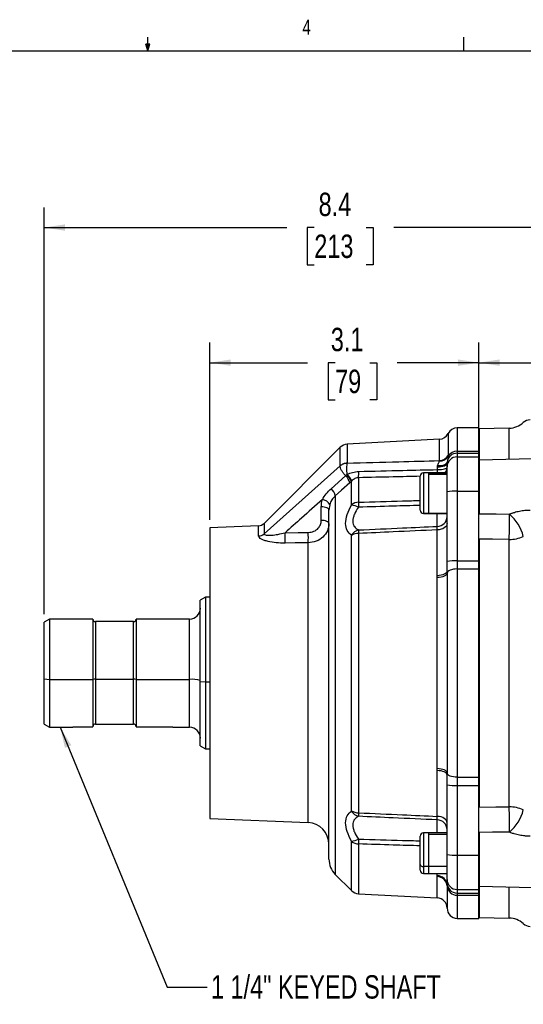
# Model space of a CAD drawing. Header units: inches. Extents: x 0.4 to 16.6, y 0.2 to 10.8.
# Tile 10 of 18: x 7.7 to 10.8, y 4.7 to 10.8. Entities that reach past the tile are written whole.
import ezdxf

# ---------------------------------------------------------------- set-up
doc = ezdxf.new("R2010")
doc.units = ezdxf.units.IN
doc.header["$MEASUREMENT"] = 0
doc.layers.add('BORDER', color=7, linetype='Continuous', lineweight=25)
doc.layers.add('SLD-0', color=7, linetype='Continuous', lineweight=25)
doc.styles.add('SLDTEXTSTYLE0', font='TXT', dxfattribs={"width": 0.75})
doc.dimstyles.new('SLDDIMSTYLE0', dxfattribs={"dimtxt": 0.145833, "dimasz": 0.13, "dimexe": 0, "dimexo": 0.0625, "dimgap": 0.036458, "dimtad": 0, "dimtih": 1, "dimtoh": 1, "dimdec": 1, "dimlfac": 1.85, "dimrnd": 1e-09, "dimzin": 12, "dimdsep": 46, "dimtxsty": 'SLDTEXTSTYLE0', "dimsah": 1, "dimcen": 0.09, "dimadec": 0, "dimazin": 3, "dimtfac": 1, "dimtdec": 1, "dimtofl": 0, "dimtmove": 0, "dimatfit": 3, "dimfxl": 0, "dimfrac": 2, "dimtolj": 1, "dimtzin": 12, "dimarcsym": 0})
doc.dimstyles.new('SLDDIMSTYLE2', dxfattribs={"dimtxt": 0.18, "dimasz": 0.13, "dimexe": 0, "dimexo": 0.0625, "dimgap": 0, "dimtad": 0, "dimtih": 1, "dimtoh": 1, "dimdec": 0, "dimrnd": 1e-09, "dimzin": 0, "dimdsep": 46, "dimtxsty": 'Standard', "dimsah": 1, "dimcen": 0.09, "dimadec": 0, "dimazin": 0, "dimtfac": 0.13, "dimtdec": 0, "dimtofl": 0, "dimtmove": 0, "dimatfit": 3, "dimfxl": 0, "dimfrac": 2, "dimtolj": 1, "dimtzin": 0, "dimarcsym": 0})

# ---------------------------------------------------------------- blocks, each defined once
blk = doc.blocks.new('_D_7')
at = {"layer": 'SLD-0'}
for p, q in [((10.5637, 8.1589), (10.5637, 8.8212)), ((10.5637, 8.6962), (11.3949, 8.6962)), ((11.5669, 8.6962), (11.5226, 8.6962)), ((11.5226, 8.6962), (11.5226, 8.4644)), ((11.7824, 8.6962), (11.8268, 8.6962)), ((11.8268, 8.6962), (11.8268, 8.4644)), ((12.3861, 8.6962), (11.9545, 8.6962)), ((11.5226, 8.4644), (11.5669, 8.4644)), ((11.8268, 8.4644), (11.7824, 8.4644))]:
    blk.add_line(p, q, dxfattribs=at)
for points in [[(10.5637, 8.6962), (10.6937, 8.6762), (10.6937, 8.7162)], [(12.3861, 8.6962), (12.2561, 8.7162), (12.2561, 8.6762)]]:
    blk.add_solid(points, dxfattribs=at)
at = {"layer": 'SLD-0', "char_height": 0.14583, "attachment_point": 1, "style": 'SLDTEXTSTYLE0'}
for s, insert in [('3.4', (11.54, 8.9137)), ('86', (11.5669, 8.6524))]:
    blk.add_mtext(s, dxfattribs=dict(at, insert=insert))
blk = doc.blocks.new('_D_8')
at = {"layer": 'SLD-0'}
for p, q in [((7.855, 7.1284), (7.855, 9.664)), ((12.3861, 9.046), (12.3861, 9.664)), ((7.855, 9.539), (9.3663, 9.539)), ((9.5383, 9.539), (9.494, 9.539)), ((9.494, 9.539), (9.494, 9.3073)), ((9.8616, 9.539), (9.9059, 9.539)), ((9.9059, 9.539), (9.9059, 9.3073)), ((12.3861, 9.539), (10.0336, 9.539)), ((9.494, 9.3073), (9.5383, 9.3073)), ((9.9059, 9.3073), (9.8616, 9.3073))]:
    blk.add_line(p, q, dxfattribs=at)
for points in [[(7.855, 9.539), (7.985, 9.519), (7.985, 9.559)], [(12.3861, 9.539), (12.2561, 9.559), (12.2561, 9.519)]]:
    blk.add_solid(points, dxfattribs=at)
at = {"layer": 'SLD-0', "char_height": 0.14583, "attachment_point": 1, "style": 'SLDTEXTSTYLE0'}
for s, insert in [('8.4', (9.5653, 9.7566)), ('213', (9.5383, 9.4953))]:
    blk.add_mtext(s, dxfattribs=dict(at, insert=insert))
blk = doc.blocks.new('_D_9')
at = {"layer": 'SLD-0'}
for p, q in [((8.888, 7.7165), (8.888, 8.8212)), ((10.5637, 8.1589), (10.5637, 8.8212)), ((8.888, 8.6962), (9.4962, 8.6962)), ((9.6683, 8.6962), (9.6239, 8.6962)), ((9.6239, 8.6962), (9.6239, 8.4644)), ((9.8838, 8.6962), (9.9282, 8.6962)), ((9.9282, 8.6962), (9.9282, 8.4644)), ((10.5637, 8.6962), (10.0558, 8.6962)), ((9.6239, 8.4644), (9.6683, 8.4644)), ((9.9282, 8.4644), (9.8838, 8.4644))]:
    blk.add_line(p, q, dxfattribs=at)
for points in [[(8.888, 8.6962), (9.018, 8.6762), (9.018, 8.7162)], [(10.5637, 8.6962), (10.4337, 8.7162), (10.4337, 8.6762)]]:
    blk.add_solid(points, dxfattribs=at)
at = {"layer": 'SLD-0', "char_height": 0.14583, "attachment_point": 1, "style": 'SLDTEXTSTYLE0'}
for s, insert in [('3.1', (9.6414, 8.9137)), ('79', (9.6683, 8.6524))]:
    blk.add_mtext(s, dxfattribs=dict(at, insert=insert))

msp = doc.modelspace()

# ---------------------------------------------------------------- linework, layer by layer
at = {"color": 8, "linetype": 'Continuous', "lineweight": 25}
for p, q in [((10.373, 8.254), (10.373, 8.1176)), ((10.4296, 8.2892), (10.4296, 8.1443)), ((10.7536, 8.0931), (10.7536, 8.2878)), ((9.7434, 8.1879), (9.7434, 8.0703)), ((10.3183, 8.0849), (10.3183, 8.218)), ((9.6996, 8.0524), (9.6996, 8.1684)), ((10.2183, 8.0091), (10.2183, 7.7558)), ((10.2496, 8.0091), (10.2496, 7.9986)), ((10.2496, 7.9986), (10.2496, 7.7555)), ((10.3664, 7.9986), (10.2496, 7.9986)), ((10.5653, 7.9597), (10.5637, 7.9597)), ((9.6692, 7.8658), (9.6692, 5.5037)), ((10.2496, 7.7558), (10.2183, 7.7558)), ((10.2183, 7.7558), (10.2183, 7.7555)), ((10.3049, 7.675), (10.3049, 7.7555)), ((9.1916, 7.6152), (9.1916, 7.6792)), ((9.225, 7.6938), (9.225, 7.6289)), ((9.5001, 5.827), (9.5001, 7.5726)), ((8.1745, 7.0806), (8.1745, 6.7227)), ((8.4113, 6.7227), (8.4113, 7.0806)), ((8.7605, 6.7208), (8.7605, 7.0971)), ((8.7605, 6.422), (8.7605, 6.7208)), ((8.8605, 6.7053), (8.888, 6.7053)), ((10.3049, 5.7635), (10.3049, 5.8441)), ((10.2183, 5.7635), (10.2183, 5.5528)), ((10.2496, 5.7635), (10.2496, 5.7531)), ((10.2496, 5.7531), (10.2496, 5.51)), ((10.3664, 5.7531), (10.2496, 5.7531)), ((10.5653, 5.7141), (10.5637, 5.7141)), ((9.7702, 5.4027), (9.7702, 5.7092)), ((9.8145, 5.694), (9.8145, 5.3831)), ((10.2183, 5.5528), (10.2183, 5.51)), ((10.5653, 5.5809), (10.5637, 5.5809)), ((10.3049, 5.4959), (10.3049, 5.51)), ((10.3049, 5.3573), (10.3049, 5.4901)), ((10.3664, 5.4317), (10.3664, 5.2929)), ((10.7536, 5.2313), (10.7536, 5.426)), ((10.4296, 5.3747), (10.4296, 5.2299))]:
    msp.add_line(p, q, dxfattribs=at)
at = {"color": 7, "linetype": 'Continuous', "lineweight": 25}
for p, q in [((10.5637, 8.2892), (10.4296, 8.2892)), ((10.5637, 8.1443), (10.5637, 8.2892)), ((10.7536, 8.2878), (10.5653, 8.2845)), ((10.5653, 8.2845), (10.5653, 8.0881)), ((10.3183, 8.218), (9.7434, 8.1879)), ((9.6996, 8.1684), (9.225, 7.6938)), ((10.4296, 8.1443), (10.4296, 8.1317)), ((10.4296, 8.1443), (10.5637, 8.1443)), ((10.4296, 8.1317), (10.4296, 8.1089)), ((10.4296, 8.1317), (10.5637, 8.1317)), ((10.4296, 8.1089), (10.4296, 7.8941)), ((10.4296, 8.1089), (10.5637, 8.1089)), ((10.5637, 8.1317), (10.5637, 8.1443)), ((10.5637, 8.1089), (10.5637, 8.1317)), ((10.5637, 7.8941), (10.5637, 8.1089)), ((12.3861, 8.1358), (10.5653, 8.0881)), ((9.225, 7.6289), (9.6996, 8.0523)), ((9.7434, 8.0703), (9.7433, 8.0692)), ((10.3061, 8.0294), (10.3063, 8.0462)), ((10.3668, 8.0759), (10.3664, 8.0682)), ((10.3664, 8.0458), (10.3664, 8.0682)), ((10.5653, 8.0881), (10.5653, 7.7535)), ((9.6436, 7.9102), (9.7339, 7.9908)), ((9.7339, 7.9908), (9.74, 7.9965)), ((9.74, 7.9965), (9.7427, 7.9991)), ((10.1978, 7.7763), (10.1978, 7.9885)), ((10.3664, 7.8908), (10.3664, 8.0458)), ((9.7702, 7.8098), (9.7702, 7.9562)), ((9.8145, 7.9785), (9.8145, 7.8251)), ((10.5653, 7.9666), (10.5637, 7.9666)), ((10.5653, 7.9666), (10.5637, 7.9666)), ((10.3664, 7.4562), (10.3664, 7.8908)), ((10.4296, 7.8941), (10.4296, 7.4596)), ((10.4296, 7.8941), (10.5637, 7.8941)), ((10.5637, 7.4596), (10.5637, 7.8941)), ((9.6345, 7.8104), (9.6296, 7.7771)), ((9.582, 7.7125), (9.582, 7.7975)), ((9.6296, 5.5993), (9.6296, 7.7771)), ((10.1978, 7.7761), (10.1978, 7.7763)), ((10.5637, 7.798), (10.5653, 7.798)), ((10.5637, 7.798), (10.5653, 7.798)), ((9.1916, 7.6792), (8.888, 7.6665)), ((8.888, 7.6665), (8.888, 5.8526)), ((9.7702, 5.9006), (9.7702, 7.6184)), ((9.8145, 7.6309), (9.8145, 5.8882)), ((10.3049, 7.3672), (10.3049, 7.6529)), ((10.5653, 7.595), (10.5653, 5.9241)), ((10.7536, 5.9254), (10.7536, 7.5936)), ((10.3664, 7.3953), (10.3664, 7.4562)), ((10.4296, 7.4596), (10.4296, 7.4092)), ((10.4296, 7.4596), (10.5637, 7.4596)), ((10.5637, 7.4092), (10.5637, 7.4596)), ((10.3664, 7.3825), (10.3664, 6.1366)), ((10.4296, 7.4092), (10.4296, 6.1098)), ((10.4296, 7.4092), (10.5637, 7.4092)), ((10.5637, 6.1098), (10.5637, 7.4092)), ((10.3049, 6.164), (10.3049, 7.3551)), ((8.8605, 7.2325), (8.828, 7.2138)), ((8.828, 6.7074), (8.828, 7.2138)), ((8.888, 7.2325), (8.8605, 7.2325)), ((8.8605, 7.2325), (8.8605, 6.7053)), ((7.8875, 7.0971), (7.855, 7.0784)), ((7.855, 6.723), (7.855, 7.0784)), ((8.1578, 7.0971), (7.8875, 7.0971)), ((7.8875, 7.0971), (7.8875, 6.7208)), ((8.1578, 7.0971), (8.1578, 6.7208)), ((8.4113, 7.0806), (8.1745, 7.0806)), ((8.7605, 7.0971), (8.428, 7.0971)), ((8.428, 7.0971), (8.428, 6.7208)), ((7.855, 6.723), (7.8875, 6.7208)), ((7.855, 6.4407), (7.855, 6.723)), ((7.8875, 6.7208), (8.1578, 6.7208)), ((7.8875, 6.7208), (7.8875, 6.422)), ((8.1578, 6.7208), (8.1578, 6.4252)), ((8.1745, 6.7227), (8.4113, 6.7227)), ((8.1745, 6.7227), (8.1745, 6.4421)), ((8.4113, 6.4421), (8.4113, 6.7227)), ((8.428, 6.7208), (8.7605, 6.7208)), ((8.428, 6.7208), (8.428, 6.4252)), ((8.828, 6.7074), (8.8605, 6.7053)), ((8.828, 6.3053), (8.828, 6.7074)), ((8.8605, 6.7053), (8.8605, 6.2866)), ((7.855, 6.4407), (7.8875, 6.422)), ((7.8875, 6.422), (8.0332, 6.422)), ((8.0332, 6.4247), (8.0358, 6.4252)), ((8.0358, 6.4252), (8.1578, 6.4252)), ((8.1745, 6.4421), (8.4113, 6.4421)), ((8.428, 6.4252), (8.6537, 6.4252)), ((8.6537, 6.4252), (8.6564, 6.4246)), ((8.6564, 6.422), (8.7605, 6.422)), ((8.828, 6.3053), (8.8605, 6.2866)), ((8.8605, 6.2866), (8.888, 6.2866)), ((10.3049, 5.8661), (10.3049, 6.1518)), ((10.3664, 6.0628), (10.3664, 6.1238)), ((10.4296, 6.1098), (10.5637, 6.1098)), ((10.4296, 6.1098), (10.4296, 6.0595)), ((10.5637, 6.0595), (10.5637, 6.1098)), ((10.3664, 5.6283), (10.3664, 6.0628)), ((10.4296, 6.0595), (10.5637, 6.0595)), ((10.4296, 6.0595), (10.4296, 5.6249)), ((10.5637, 5.6249), (10.5637, 6.0595)), ((8.888, 5.8526), (9.5001, 5.827)), ((10.1978, 5.5664), (10.1978, 5.743)), ((10.3664, 5.7635), (10.2183, 5.7635)), ((10.3664, 5.7635), (10.2496, 5.7635)), ((10.5653, 5.7211), (10.5637, 5.7211)), ((10.5653, 5.7211), (10.5637, 5.7211)), ((10.5653, 5.7655), (10.5653, 5.4309)), ((10.3664, 5.4733), (10.3664, 5.6283)), ((10.4296, 5.6249), (10.5637, 5.6249)), ((10.4296, 5.6249), (10.4296, 5.4101)), ((10.5637, 5.4101), (10.5637, 5.6249)), ((10.1978, 5.5305), (10.1978, 5.5664)), ((10.3664, 5.5528), (10.2183, 5.5528)), ((10.5637, 5.5524), (10.5653, 5.5524)), ((10.5637, 5.5524), (10.5653, 5.5524)), ((9.6692, 5.5037), (9.7702, 5.4027)), ((10.2183, 5.51), (10.3664, 5.51)), ((10.2496, 5.51), (10.3664, 5.51)), ((10.3664, 5.4505), (10.3664, 5.4733)), ((10.3664, 5.4375), (10.3664, 5.4505)), ((10.4296, 5.4101), (10.5637, 5.4101)), ((10.4296, 5.4101), (10.4296, 5.3873)), ((10.5637, 5.3873), (10.5637, 5.4101)), ((10.5653, 5.4309), (11.454, 5.4077)), ((10.5653, 5.4309), (10.5653, 5.2346)), ((9.8145, 5.3831), (10.3049, 5.3573)), ((10.4296, 5.3873), (10.5637, 5.3873)), ((10.4296, 5.3873), (10.4296, 5.3747)), ((10.4296, 5.3747), (10.5637, 5.3747)), ((10.5637, 5.3747), (10.5637, 5.3873)), ((10.5637, 5.2299), (10.5637, 5.3747)), ((10.4296, 5.2299), (10.5637, 5.2299)), ((10.5653, 5.2346), (10.7536, 5.2313))]:
    msp.add_line(p, q, dxfattribs=at)
at = {"color": 7, "linetype": 'Continuous', "lineweight": 25, "flags": 128}
for points in [[(10.3063, 8.0462), (10.3183, 8.0469), (10.3296, 8.0483), (10.34, 8.0505), (10.3491, 8.0532), (10.3564, 8.0565), (10.3619, 8.0601), (10.3653, 8.0641), (10.3664, 8.0682)], [(10.3071, 8.054), (10.3186, 8.0538), (10.3295, 8.0546), (10.3396, 8.0563), (10.3484, 8.0589), (10.3558, 8.0622), (10.3614, 8.0663), (10.3651, 8.0709), (10.3668, 8.0759)], [(9.7596, 7.9463), (9.709, 7.9012), (9.6692, 7.8658)], [(9.6296, 7.7771), (9.6287, 7.781), (9.6261, 7.7847), (9.6217, 7.7881), (9.6158, 7.7912), (9.6087, 7.7937), (9.6004, 7.7957), (9.5914, 7.797), (9.582, 7.7975)], [(10.2183, 7.7555), (10.3664, 7.7555), (10.2496, 7.7555)], [(10.5653, 7.7535), (10.6714, 7.7523), (10.7548, 7.7513)], [(9.6296, 7.6921), (9.6287, 7.696), (9.6261, 7.6997), (9.6217, 7.7031), (9.6158, 7.7062), (9.6087, 7.7087), (9.6004, 7.7107), (9.5914, 7.712), (9.582, 7.7125)], [(10.3664, 7.6942), (10.3652, 7.6864), (10.3618, 7.6789), (10.3562, 7.6719), (10.3486, 7.6657), (10.3393, 7.6606), (10.3287, 7.6567), (10.3171, 7.6541), (10.3049, 7.6529)], [(9.3565, 7.635), (9.4371, 7.636), (9.5007, 7.6368)], [(9.5001, 7.5726), (9.4194, 7.5715), (9.356, 7.5706)], [(10.7536, 7.5936), (10.6482, 7.5944), (10.5653, 7.595)], [(10.3664, 7.3953), (10.3652, 7.39), (10.3618, 7.3849), (10.3562, 7.3801), (10.3486, 7.376), (10.3393, 7.3725), (10.3287, 7.3698), (10.3171, 7.368), (10.3049, 7.3672)], [(10.3664, 7.3825), (10.3652, 7.3773), (10.3617, 7.3723), (10.3561, 7.3677), (10.3485, 7.3636), (10.3392, 7.3602), (10.3286, 7.3576), (10.3171, 7.3559), (10.3049, 7.3551)], [(10.4296, 7.4092), (10.4173, 7.4087), (10.4055, 7.4072), (10.3946, 7.4047), (10.385, 7.4014), (10.3772, 7.3974), (10.3713, 7.3927), (10.3677, 7.3877), (10.3664, 7.3825)], [(10.3664, 6.1366), (10.3652, 6.1418), (10.3617, 6.1467), (10.3561, 6.1514), (10.3485, 6.1555), (10.3392, 6.1589), (10.3286, 6.1615), (10.3171, 6.1632), (10.3049, 6.164)], [(10.3664, 6.1238), (10.3652, 6.1291), (10.3618, 6.1342), (10.3562, 6.1389), (10.3486, 6.1431), (10.3393, 6.1466), (10.3287, 6.1493), (10.3171, 6.151), (10.3049, 6.1518)], [(10.4296, 6.1098), (10.4173, 6.1103), (10.4055, 6.1119), (10.3946, 6.1143), (10.385, 6.1177), (10.3772, 6.1217), (10.3713, 6.1263), (10.3677, 6.1313), (10.3664, 6.1366)], [(10.5653, 5.9241), (10.6708, 5.9248), (10.7536, 5.9254)], [(10.3664, 5.8249), (10.3652, 5.8327), (10.3618, 5.8402), (10.3562, 5.8472), (10.3486, 5.8533), (10.3393, 5.8585), (10.3287, 5.8624), (10.3171, 5.865), (10.3049, 5.8661)], [(10.7548, 5.7677), (10.6487, 5.7665), (10.5653, 5.7655)], [(10.1978, 5.5664), (10.1981, 5.5637), (10.1993, 5.5612), (10.2012, 5.5588), (10.2038, 5.5567), (10.2069, 5.555), (10.2104, 5.5538), (10.2143, 5.553), (10.2183, 5.5528)]]:
    msp.add_lwpolyline(points, dxfattribs=at)
at = {"color": 7, "linetype": 'Continuous', "lineweight": 25}
for centre, radius, start, end in [((10.7513, 8.4229), 0.1351, 271, 311.70811), ((10.8861, 8.2716), 0.0676, 91.5, 131.70811), ((10.3149, 8.2828), 0.0649, 273, 333.64079), ((10.4296, 8.2259), 0.0632, 90, 153.64079), ((9.747, 8.121), 0.067, 93, 135), ((10.5664, 8.1949), 0.0027, 180, 246.42182), ((10.3163, 8.1503), 0.0654, 271.68076, 330.02719), ((10.3184, 8.1461), 0.0641, 269.86098, 328.12476), ((10.4296, 8.0457), 0.0632, 89.96074, 179.96069), ((10.4296, 8.0685), 0.0632, 89.96682, 173.27451), ((10.4284, 8.0803), 0.0641, 88.86618, 150.04515), ((9.6745, 7.9268), 0.0873, 12.89278, 47.0784), ((9.6539, 7.9004), 0.129, 25.66543, 48.15489), ((9.6129, 7.8696), 0.1834, 29.21176, 44.92832), ((9.4434, 8.0073), 0.3721, 355.56568, 1.5879), ((10.2183, 7.9885), 0.0205, 90, 180), ((9.5841, 7.8463), 0.0874, 12.92035, 47.04726), ((10.4139, 7.5895), 0.305, 87.0366, 98.95519), ((9.582, 7.7843), 0.0587, 26.44069, 83.45209), ((9.7594, 7.6907), 0.1175, 62.41453, 85.03896), ((9.8165, 7.7474), 0.0777, 91.50268, 126.53114), ((10.2183, 7.7764), 0.0205, 180.06891, 270.06874), ((10.2183, 7.7761), 0.0205, 180, 270), ((6.2327, 7.7063), 4.5223, 358.57265, 0.57057), ((10.5785, 7.5454), 0.2711, 14.28979, 49.42269), ((9.1895, 7.7294), 0.0503, 272.3919, 315), ((10.3036, 7.7378), 0.0629, 271.23567, 358.36852), ((9.1898, 7.6673), 0.0521, 271.91695, 312.50975), ((8.7892, 7.6075), 0.568, 356.2762, 2.77536), ((8.9288, 7.6095), 0.5725, 356.30971, 2.73925), ((9.8322, 7.5815), 0.0735, 104.53217, 148.47877), ((9.8157, 7.5416), 0.0893, 90.832, 120.64903), ((10.7549, 7.8021), 0.2085, 269.6491, 294.442), ((10.4139, 7.155), 0.305, 87.0366, 98.95519), ((8.7605, 7.1647), 0.0676, 270, 0), ((8.1745, 7.0974), 0.0168, 180.92417, 270), ((8.4113, 7.0974), 0.0168, 270, 359.07583), ((8.1705, 6.6834), 0.0395, 84.1294, 108.74824), ((8.4153, 6.6834), 0.0395, 71.25176, 95.8706), ((8.7771, 6.5677), 0.154, 70.70065, 96.21411), ((8.7605, 6.3544), 0.0676, 0, 90), ((10.4139, 6.3641), 0.305, 261.04481, 272.9634), ((9.8322, 5.9376), 0.0735, 211.52123, 255.46783), ((9.8157, 5.9775), 0.0893, 239.35098, 269.168), ((10.7549, 5.7169), 0.2085, 65.558, 90.3509), ((6.2327, 5.8128), 4.5223, 359.42943, 1.42735), ((10.5785, 5.9737), 0.2711, 310.5773, 345.71022), ((10.3036, 5.7812), 0.0629, 1.63148, 88.76433), ((9.4945, 5.692), 0.1351, 0, 87.6081), ((9.7594, 5.8284), 0.1175, 274.96104, 297.58547), ((10.2183, 5.743), 0.0205, 90, 180), ((9.8165, 5.7717), 0.0777, 233.46886, 268.49732), ((9.7648, 5.5993), 0.1351, 180, 225), ((10.4139, 5.9295), 0.305, 261.04481, 272.9634), ((10.2183, 5.5305), 0.0205, 180, 270), ((10.305, 5.4344), 0.0615, 2.9287, 90.02873), ((10.3048, 5.4284), 0.0617, 3.06414, 89.88594), ((10.4296, 5.4733), 0.0632, 180.03931, 270.03926), ((10.4296, 5.4505), 0.0632, 180.03931, 270.03926), ((10.4268, 5.4352), 0.0605, 183.2557, 272.68605), ((9.818, 5.4505), 0.0676, 225, 267), ((10.3015, 5.2926), 0.0649, 0.25306, 87), ((10.4296, 5.2931), 0.0632, 180.25306, 270), ((10.5664, 5.3241), 0.0027, 113.57818, 180), ((10.7513, 5.0962), 0.1351, 48.29189, 89), ((10.8861, 5.2475), 0.0676, 228.29189, 268.5)]:
    msp.add_arc(centre, radius, start, end, dxfattribs=at)
at = {"color": 8, "linetype": 'Continuous', "lineweight": 25}
for centre, radius, start, end in [((9.6894, 8.0191), 0.6165, 359.06539, 0.9509), ((9.6725, 8.0047), 0.6341, 0.39544, 2.22978)]:
    msp.add_arc(centre, radius, start, end, dxfattribs=at)
at = {"color": 7, "linetype": 'Continuous', "lineweight": 25}
for points, knots in [([(10.3728, 8.1123), (10.3722, 8.107), (10.371, 8.0966), (10.3682, 8.0828), (10.3668, 8.0759)], [0, 0, 0, 0, 0.500861, 1, 1, 1, 1]), ([(10.373, 8.1176), (10.373, 8.1167), (10.373, 8.1149), (10.3729, 8.1131), (10.3728, 8.1123)], [0, 0, 0, 0, 0.559988, 1, 1, 1, 1]), ([(9.6996, 8.0523), (9.6996, 8.0524), (9.6996, 8.0524), (9.6996, 8.0524), (9.6996, 8.0524)], [0, 0, 0, 0, 0.56, 1, 1, 1, 1]), ([(9.7339, 7.9908), (9.7291, 7.9963), (9.7194, 8.0074), (9.7081, 8.0249), (9.7005, 8.041), (9.6999, 8.0486), (9.6996, 8.0523)], [0, 0, 0, 0, 0.242814, 0.490235, 0.743141, 1, 1, 1, 1]), ([(9.7427, 7.9991), (9.7425, 8.006), (9.7421, 8.02), (9.742, 8.0402), (9.7423, 8.058), (9.743, 8.0655), (9.7433, 8.0692)], [0, 0, 0, 0, 0.242922, 0.49064, 0.74353, 1, 1, 1, 1]), ([(9.7434, 8.0703), (9.8507, 8.0731), (10.0423, 8.078), (10.2339, 8.0828), (10.3183, 8.0849)], [0, 0, 0, 0, 0.56, 1, 1, 1, 1]), ([(10.3063, 8.0462), (10.3064, 8.0477), (10.3064, 8.0504), (10.3069, 8.0529), (10.3071, 8.054)], [0, 0, 0, 0, 0.559823, 1, 1, 1, 1]), ([(10.3071, 8.054), (10.3091, 8.0596), (10.312, 8.0679), (10.3171, 8.0766), (10.3179, 8.0802), (10.3183, 8.082)], [0, 0, 0, 0, 0.501249, 0.754285, 1, 1, 1, 1]), ([(10.3183, 8.082), (10.3183, 8.0826), (10.3184, 8.0836), (10.3183, 8.0845), (10.3183, 8.0849)], [0, 0, 0, 0, 0.559935, 1, 1, 1, 1]), ([(9.7427, 7.9991), (9.7538, 8.004), (9.7769, 8.0144), (9.8022, 8.0165), (9.8154, 8.0176)], [0, 0, 0, 0, 0.478332, 1, 1, 1, 1]), ([(9.8154, 8.0176), (9.907, 8.0198), (10.0704, 8.0238), (10.2339, 8.0276), (10.3059, 8.0293)], [0, 0, 0, 0, 0.56, 1, 1, 1, 1]), ([(10.2496, 8.0091), (10.3057, 8.0091), (10.4329, 8.0091), (10.2953, 8.0091), (10.2183, 8.0091)], [0, 0, 0, 0, 0.4408163, 1, 1, 1, 1]), ([(10.3059, 8.0293), (10.3059, 8.0293), (10.306, 8.0293), (10.3061, 8.0294), (10.3061, 8.0294)], [0, 0, 0, 0, 0.56, 1, 1, 1, 1]), ([(10.3061, 8.0294), (10.3146, 8.0296), (10.3312, 8.0301), (10.3509, 8.0329), (10.3639, 8.0372), (10.3656, 8.0411), (10.3664, 8.043)], [0, 0, 0, 0, 0.262514, 0.515575, 0.759518, 1, 1, 1, 1]), ([(9.7702, 7.9562), (9.7682, 7.9543), (9.7647, 7.9509), (9.7611, 7.9477), (9.7596, 7.9463)], [0, 0, 0, 0, 0.5599702, 1, 1, 1, 1]), ([(9.773, 7.9591), (9.7725, 7.9585), (9.7715, 7.9576), (9.7706, 7.9566), (9.7702, 7.9562)], [0, 0, 0, 0, 0.560018, 1, 1, 1, 1]), ([(9.8145, 7.9785), (9.8106, 7.9782), (9.8028, 7.9776), (9.7879, 7.9718), (9.779, 7.9642), (9.773, 7.9591)], [0, 0, 0, 0, 0.249289, 0.500337, 1, 1, 1, 1]), ([(9.5887, 7.8425), (9.5962, 7.8546), (9.6116, 7.8792), (9.6328, 7.8998), (9.6436, 7.9102)], [0, 0, 0, 0, 0.490325, 1, 1, 1, 1]), ([(9.6692, 7.8658), (9.6616, 7.8578), (9.6525, 7.8483), (9.6442, 7.834), (9.6391, 7.8241), (9.6363, 7.8155), (9.6345, 7.8104)], [0, 0, 0, 0, 0.497715, 0.586391, 0.748906, 1, 1, 1, 1]), ([(9.5887, 7.8425), (9.5453, 7.8038), (9.4679, 7.7347), (9.3905, 7.6655), (9.3565, 7.635)], [0, 0, 0, 0, 0.56, 1, 1, 1, 1]), ([(9.582, 7.7975), (9.5824, 7.8061), (9.583, 7.8213), (9.5869, 7.8361), (9.5887, 7.8425)], [0, 0, 0, 0, 0.560859, 1, 1, 1, 1]), ([(9.7695, 7.6199), (9.7598, 7.6286), (9.7403, 7.646), (9.7308, 7.6915), (9.7403, 7.7476), (9.7598, 7.7877), (9.7695, 7.8077)], [0, 0, 0, 0, 0.250245, 0.499512, 0.7494949, 1, 1, 1, 1]), ([(9.7695, 7.8077), (9.7697, 7.8082), (9.7701, 7.8089), (9.7702, 7.8096), (9.7702, 7.8098)], [0, 0, 0, 0, 0.559199, 1, 1, 1, 1]), ([(9.8145, 7.8251), (9.8144, 7.8206), (9.8142, 7.8119), (9.8139, 7.8004), (9.8138, 7.7948)], [0, 0, 0, 0, 0.517088, 1, 1, 1, 1]), ([(9.8138, 7.7948), (9.8042, 7.7799), (9.7898, 7.7573), (9.78, 7.7276), (9.7773, 7.7068), (9.78, 7.6885), (9.7898, 7.6678), (9.8042, 7.6587), (9.8138, 7.6527)], [0, 0, 0, 0, 0.249877, 0.37752, 0.500065, 0.622616, 0.750285, 1, 1, 1, 1]), ([(10.7548, 7.7513), (10.7567, 7.7521), (10.7606, 7.7538), (10.7666, 7.7561), (10.7727, 7.7583), (10.779, 7.7605), (10.7884, 7.7634), (10.8012, 7.767), (10.8174, 7.7706), (10.834, 7.7735), (10.8488, 7.7753), (10.8619, 7.7763), (10.8731, 7.7769), (10.8806, 7.7769), (10.8844, 7.7769)], [0, 0, 0, 0, 0.0489634, 0.0984524, 0.1485099, 0.1991778, 0.2504963, 0.3742907, 0.5001634, 0.6246113, 0.7501524, 0.8332263, 0.916468, 1, 1, 1, 1]), ([(9.6296, 7.6921), (9.6277, 7.6766), (9.6239, 7.6457), (9.5943, 7.6067), (9.5516, 7.579), (9.5173, 7.5748), (9.5001, 7.5726)], [0, 0, 0, 0, 0.2499805, 0.499786, 0.7494981, 1, 1, 1, 1]), ([(9.5007, 7.6368), (9.5128, 7.6384), (9.5369, 7.6415), (9.5635, 7.6617), (9.5792, 7.6865), (9.5811, 7.7039), (9.582, 7.7125)], [0, 0, 0, 0, 0.280076, 0.559607, 0.77973, 1, 1, 1, 1]), ([(9.225, 7.6289), (9.2253, 7.628), (9.2259, 7.6262), (9.23, 7.6233), (9.243, 7.6197), (9.272, 7.6197), (9.3125, 7.6246), (9.3416, 7.6315), (9.3565, 7.635)], [0, 0, 0, 0, 0.049514, 0.100498, 0.209687, 0.453595, 0.720498, 1, 1, 1, 1]), ([(9.7702, 7.6184), (9.7702, 7.6188), (9.7701, 7.6195), (9.7697, 7.6198), (9.7695, 7.6199)], [0, 0, 0, 0, 0.557769, 1, 1, 1, 1]), ([(9.8138, 7.6527), (9.9055, 7.6568), (10.0692, 7.6642), (10.2329, 7.6717), (10.3049, 7.675)], [0, 0, 0, 0, 0.56, 1, 1, 1, 1]), ([(9.8138, 7.6527), (9.8139, 7.6501), (9.8142, 7.6449), (9.8144, 7.6357), (9.8145, 7.6309)], [0, 0, 0, 0, 0.484338, 1, 1, 1, 1]), ([(10.3049, 7.6529), (10.2134, 7.6488), (10.0499, 7.6414), (9.8864, 7.6341), (9.8145, 7.6309)], [0, 0, 0, 0, 0.56, 1, 1, 1, 1]), ([(10.3049, 7.6529), (10.305, 7.6577), (10.3051, 7.6672), (10.305, 7.6724), (10.3049, 7.675)], [0, 0, 0, 0, 0.501709, 1, 1, 1, 1]), ([(9.356, 7.5706), (9.3375, 7.5709), (9.3006, 7.5714), (9.2573, 7.5785), (9.2272, 7.5871), (9.2084, 7.5953), (9.1945, 7.6049), (9.1926, 7.6118), (9.1916, 7.6152)], [0, 0, 0, 0, 0.250453, 0.499466, 0.624561, 0.749917, 0.875248, 1, 1, 1, 1]), ([(10.3664, 7.3953), (10.3664, 7.3929), (10.3664, 7.3886), (10.3664, 7.3844), (10.3664, 7.3825)], [0, 0, 0, 0, 0.559996, 1, 1, 1, 1]), ([(10.3049, 7.3551), (10.3049, 7.3574), (10.3049, 7.3614), (10.3049, 7.3655), (10.3049, 7.3672)], [0, 0, 0, 0, 0.56, 1, 1, 1, 1]), ([(8.1745, 6.4421), (8.1734, 6.4421), (8.1712, 6.4419), (8.167, 6.4406), (8.1624, 6.4374), (8.1586, 6.4318), (8.158, 6.4274), (8.1578, 6.4252)], [0, 0, 0, 0, 0.1245164, 0.2508602, 0.5002989, 0.7492979, 1, 1, 1, 1]), ([(8.428, 6.4252), (8.4277, 6.4274), (8.4272, 6.4318), (8.4234, 6.4374), (8.4188, 6.4405), (8.4146, 6.4419), (8.4124, 6.4421), (8.4113, 6.4421)], [0, 0, 0, 0, 0.24982, 0.499413, 0.748606, 0.874456, 1, 1, 1, 1]), ([(10.3049, 6.1518), (10.3049, 6.1541), (10.3049, 6.1581), (10.3049, 6.1622), (10.3049, 6.164)], [0, 0, 0, 0, 0.56, 1, 1, 1, 1]), ([(10.3664, 6.1366), (10.3664, 6.1342), (10.3664, 6.1299), (10.3664, 6.1256), (10.3664, 6.1238)], [0, 0, 0, 0, 0.559996, 1, 1, 1, 1]), ([(9.7695, 5.7113), (9.7598, 5.7314), (9.7403, 5.7714), (9.7308, 5.8275), (9.7403, 5.873), (9.7598, 5.8904), (9.7695, 5.8991)], [0, 0, 0, 0, 0.250245, 0.499512, 0.749495, 1, 1, 1, 1]), ([(9.7695, 5.8991), (9.7697, 5.8993), (9.7701, 5.8997), (9.7702, 5.9003), (9.7702, 5.9006)], [0, 0, 0, 0, 0.559199, 1, 1, 1, 1]), ([(9.8138, 5.8664), (9.8042, 5.8604), (9.7898, 5.8513), (9.78, 5.8306), (9.7773, 5.8122), (9.78, 5.7914), (9.7898, 5.7617), (9.8042, 5.7392), (9.8138, 5.7243)], [0, 0, 0, 0, 0.249877, 0.37752, 0.500065, 0.622616, 0.750285, 1, 1, 1, 1]), ([(9.8145, 5.8882), (9.8144, 5.8834), (9.8142, 5.8742), (9.8139, 5.8689), (9.8138, 5.8664)], [0, 0, 0, 0, 0.517088, 1, 1, 1, 1]), ([(10.3049, 5.8441), (10.2132, 5.8482), (10.0495, 5.8557), (9.8858, 5.8631), (9.8138, 5.8664)], [0, 0, 0, 0, 0.56, 1, 1, 1, 1]), ([(9.8145, 5.8882), (9.906, 5.8841), (10.0695, 5.8768), (10.233, 5.8694), (10.3049, 5.8661)], [0, 0, 0, 0, 0.56, 1, 1, 1, 1]), ([(10.3049, 5.8441), (10.305, 5.8467), (10.3051, 5.8519), (10.305, 5.8614), (10.3049, 5.8661)], [0, 0, 0, 0, 0.501709, 1, 1, 1, 1]), ([(9.8138, 5.7243), (9.8139, 5.7187), (9.8142, 5.7071), (9.8144, 5.6985), (9.8145, 5.694)], [0, 0, 0, 0, 0.484338, 1, 1, 1, 1]), ([(10.8844, 5.7421), (10.8821, 5.7421), (10.8776, 5.7422), (10.8708, 5.7423), (10.8641, 5.7426), (10.8573, 5.7431), (10.8472, 5.744), (10.8339, 5.7456), (10.8174, 5.7484), (10.8011, 5.7521), (10.7869, 5.756), (10.7747, 5.76), (10.7645, 5.7637), (10.758, 5.7664), (10.7548, 5.7677)], [0, 0, 0, 0, 0.05028, 0.100438, 0.150502, 0.200497, 0.25045, 0.375843, 0.500159, 0.626212, 0.750194, 0.83512, 0.918325, 1, 1, 1, 1]), ([(9.7702, 5.7092), (9.7702, 5.7096), (9.7701, 5.7102), (9.7697, 5.711), (9.7695, 5.7113)], [0, 0, 0, 0, 0.557769, 1, 1, 1, 1]), ([(10.3049, 5.4901), (10.3049, 5.4912), (10.3049, 5.4931), (10.3049, 5.495), (10.3049, 5.4959)], [0, 0, 0, 0, 0.56, 1, 1, 1, 1]), ([(10.3664, 5.4375), (10.3664, 5.4365), (10.3664, 5.4346), (10.3664, 5.4326), (10.3664, 5.4317)], [0, 0, 0, 0, 0.559996, 1, 1, 1, 1])]:
    msp.add_open_spline(points, degree=3, knots=knots, dxfattribs=at)
for points in [[(9.6996, 8.0524), (9.706, 8.0572), (9.7188, 8.0669), (9.7352, 8.0692), (9.7434, 8.0703)], [(9.7433, 8.0692), (9.7351, 8.0683), (9.7187, 8.0663), (9.7059, 8.057), (9.6996, 8.0523)]]:
    msp.add_open_spline(points, degree=3, dxfattribs=at)
at = {"color": 8, "linetype": 'Continuous', "lineweight": 25}
for points, knots in [([(10.1978, 7.9873), (10.1419, 7.9861), (10.0142, 7.9831), (9.8864, 7.9802), (9.8145, 7.9785)], [0, 0, 0, 0, 0.436969, 1, 1, 1, 1]), ([(10.3508, 8.0091), (10.355, 8.0137), (10.3609, 8.0202), (10.3654, 8.032), (10.366, 8.0387), (10.3664, 8.043)], [0, 0, 0, 0, 0.460848, 0.648447, 1, 1, 1, 1]), ([(10.1978, 7.8057), (10.1418, 7.8041), (10.0138, 7.8005), (9.8858, 7.7969), (9.8138, 7.7948)], [0, 0, 0, 0, 0.437185, 1, 1, 1, 1]), ([(9.8145, 7.8251), (9.906, 7.8279), (10.0338, 7.8319), (10.1615, 7.8358), (10.1978, 7.837)], [0, 0, 0, 0, 0.716587, 1, 1, 1, 1]), ([(9.8138, 5.7243), (9.9055, 5.7216), (10.0334, 5.718), (10.1614, 5.7144), (10.1978, 5.7134)], [0, 0, 0, 0, 0.71631, 1, 1, 1, 1]), ([(10.1978, 5.6821), (10.1419, 5.6838), (10.0142, 5.6878), (9.8864, 5.6917), (9.8145, 5.694)], [0, 0, 0, 0, 0.436967, 1, 1, 1, 1])]:
    msp.add_open_spline(points, degree=3, knots=knots, dxfattribs=at)
at = {"layer": 'BORDER'}
for p, q in [((8.501, 10.6421), (8.501, 10.7269)), ((10.4698, 10.6421), (10.4698, 10.7269)), ((0.6263, 10.6421), (16.3763, 10.6421)), ((8.501, 10.6421), (8.4878, 10.684)), ((8.5136, 10.684), (8.4878, 10.684)), ((8.494, 10.684), (8.501, 10.6421)), ((8.501, 10.6421), (8.5136, 10.684)), ((8.5059, 10.684), (8.501, 10.6421))]:
    msp.add_line(p, q, dxfattribs=at)

# ---------------------------------------------------------------- texts
at = {"color": 7, "linetype": 'Continuous', "lineweight": 0, "insert": (9.4643, 10.8357), "char_height": 0.0937, "attachment_point": 1, "style": 'SLDTEXTSTYLE0'}
msp.add_mtext('4', dxfattribs=at)
at = {"layer": 'SLD-0', "insert": (8.8942, 4.8751), "char_height": 0.145833, "attachment_point": 1, "style": 'SLDTEXTSTYLE0'}
msp.add_mtext('1 1/4" KEYED SHAFT', dxfattribs=at)

# ---------------------------------------------------------------- dimensions: what is measured, and where the dimension line sits
at = {"layer": 'SLD-0'}
for base, p1, p2, picture, middle in [((12.3861, 9.539), (7.855, 7.0784), (12.3861, 8.996), '_D_8', (9.7, 9.539)), ((12.3861, 8.6962), (10.5637, 8.1089), (12.3861, 8.996), '_D_7', (11.6747, 8.6962)), ((10.5637, 8.6962), (8.888, 7.6665), (10.5637, 8.1089), '_D_9', (9.776, 8.6962))]:
    dim = msp.add_linear_dim(base=base, p1=p1, p2=p2, dimstyle='SLDDIMSTYLE0', dxfattribs=at)
    dim.commit()
    dim.dimension.update_dxf_attribs({"geometry": picture, "text_midpoint": middle, "dimtype": 160})

# ---------------------------------------------------------------- leaders
msp.add_leader([(7.9545, 6.422), (8.6205, 4.8008), (8.8705, 4.8008)], dimstyle='SLDDIMSTYLE2', dxfattribs=at)

doc.saveas('drawing.dxf')
